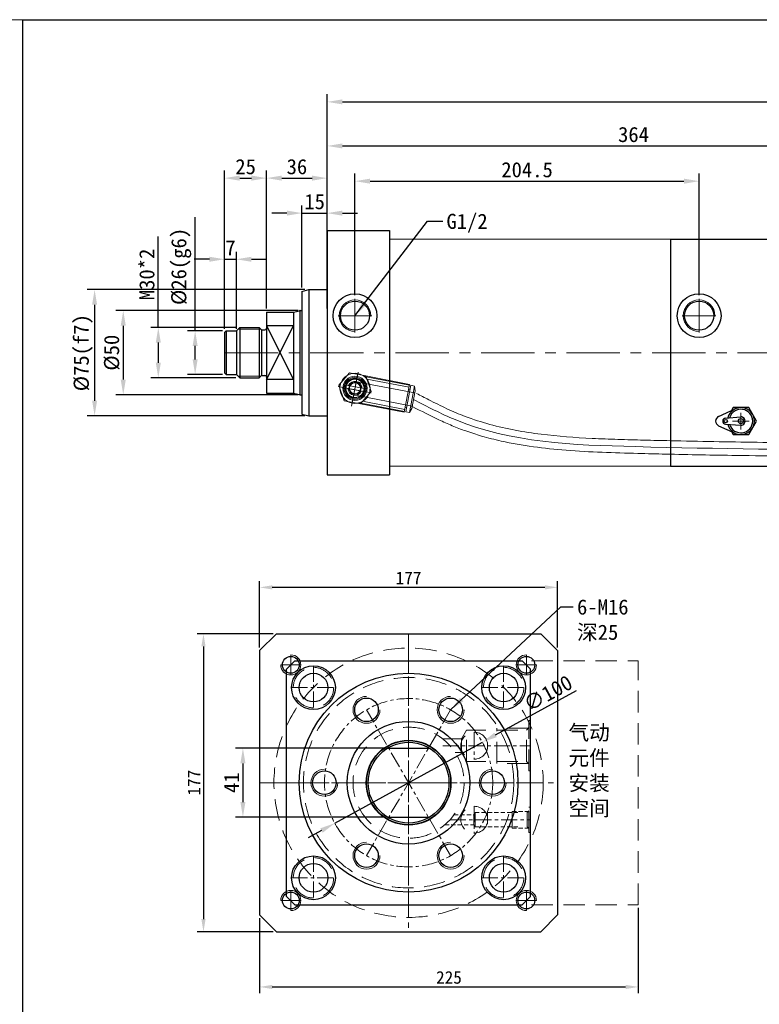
# Model space of a CAD drawing. Header units: millimetres. Extents: x 3176 to 6701, y -5770 to -692.
# Tile 8 of 9: x 5579 to 6019, y -1555 to -970. Entities that reach past the tile are written whole.
import ezdxf

# ---------------------------------------------------------------- set-up
doc = ezdxf.new("R2010")
doc.units = ezdxf.units.MM
doc.linetypes.add('CENTER', pattern=[50.8, 31.75, -6.35, 6.35, -6.35])
doc.linetypes.add('DASHED', pattern=[19.05, 12.7, -6.35])
doc.layers.get('Defpoints').update_dxf_attribs({"lineweight": 25})
for name, color, linetype, lineweight in [('图层1', 7, 'Continuous', 25), ('图层2', 3, 'CENTER', 13), ('图层3', 2, 'Continuous', 13), ('图层4', 1, 'Continuous', 30), ('图层5', 5, 'DASHED', 13), ('图层7', 4, 'Continuous', 15)]:
    doc.layers.add(name, color=color, linetype=linetype, lineweight=lineweight)
doc.dimstyles.new('ISO-25', dxfattribs={"dimtxt": 2.5, "dimasz": 2.5, "dimexe": 1.25, "dimexo": 0.625, "dimtad": 1, "dimtxsty": 'Standard', "dimcen": 2.5, "dimadec": 0, "dimazin": 0, "dimtfac": 1, "dimtmove": 0, "dimatfit": 3, "dimfxl": 1, "dimarcsym": 0})

# ---------------------------------------------------------------- blocks, each defined once
blk = doc.blocks.new('*D3690')
at = {"layer": 'Defpoints', "color": 0}
for p in [(5683.55, -1154.67), (5702.05, -1154.67), (5702.05, -1180.67)]:
    blk.add_point(p, dxfattribs=at)
at = {"layer": '图层3', "color": 0, "lineweight": -2}
for p, q in [((5683.55, -1154.67), (5683.55, -1087.17)), ((5699.8, -1154.67), (5679.05, -1154.67)), ((5683.55, -1171.67), (5683.55, -1163.67)), ((5699.8, -1180.67), (5679.05, -1180.67))]:
    blk.add_line(p, q, dxfattribs=at)
at = {"layer": '图层3', "color": 0}
for points in [[(5685.05, -1163.67), (5682.05, -1163.67), (5683.55, -1154.67)], [(5682.05, -1171.67), (5685.05, -1171.67), (5683.55, -1180.67)]]:
    blk.add_solid(points, dxfattribs=at)
at = {"layer": '图层3', "color": 0, "insert": (5675.3, -1116.42), "char_height": 9, "attachment_point": 5, "rotation": 90}
blk.add_mtext('%%C26(g6)', dxfattribs=at)
blk = doc.blocks.new('*D3691')
at = {"layer": 'Defpoints', "color": 0}
for p in [(5710.05, -1152.67), (5661.67, -1182.67), (5710.05, -1182.67)]:
    blk.add_point(p, dxfattribs=at)
at = {"layer": '图层3', "color": 0, "lineweight": -2}
for p, q in [((5661.67, -1152.67), (5661.67, -1098.67)), ((5707.8, -1152.67), (5657.17, -1152.67)), ((5661.67, -1161.67), (5661.67, -1173.67)), ((5707.8, -1182.67), (5657.17, -1182.67))]:
    blk.add_line(p, q, dxfattribs=at)
at = {"layer": '图层3', "color": 0}
for points in [[(5663.17, -1161.67), (5660.17, -1161.67), (5661.67, -1152.67)], [(5660.17, -1173.67), (5663.17, -1173.67), (5661.67, -1182.67)]]:
    blk.add_solid(points, dxfattribs=at)
at = {"layer": '图层3', "color": 0, "insert": (5654.92, -1121.17), "char_height": 9, "attachment_point": 5, "rotation": 90}
blk.add_mtext('M30*2', dxfattribs=at)
blk = doc.blocks.new('*D3692')
at = {"layer": 'Defpoints', "color": 0}
for p in [(5747.05, -1142.67), (5640.84, -1192.67), (5747.05, -1192.67)]:
    blk.add_point(p, dxfattribs=at)
at = {"layer": '图层3', "color": 0, "lineweight": -2}
for p, q in [((5744.8, -1142.67), (5636.34, -1142.67)), ((5640.84, -1151.67), (5640.84, -1183.67)), ((5744.8, -1192.67), (5636.34, -1192.67))]:
    blk.add_line(p, q, dxfattribs=at)
at = {"layer": '图层3', "color": 0}
for points in [[(5642.34, -1151.67), (5639.34, -1151.67), (5640.84, -1142.67)], [(5639.34, -1183.67), (5642.34, -1183.67), (5640.84, -1192.67)]]:
    blk.add_solid(points, dxfattribs=at)
at = {"layer": '图层3', "color": 0, "insert": (5634.09, -1167.67), "char_height": 9, "attachment_point": 5, "rotation": 90}
blk.add_mtext('%%c50', dxfattribs=at)
blk = doc.blocks.new('*D3693')
at = {"layer": 'Defpoints', "color": 0}
for p in [(5751.05, -1130.17), (5623.82, -1205.17), (5751.05, -1205.17)]:
    blk.add_point(p, dxfattribs=at)
at = {"layer": '图层3', "color": 0, "lineweight": -2}
for p, q in [((5748.8, -1130.17), (5619.32, -1130.17)), ((5623.82, -1139.17), (5623.82, -1196.17)), ((5748.8, -1205.17), (5619.32, -1205.17))]:
    blk.add_line(p, q, dxfattribs=at)
at = {"layer": '图层3', "color": 0}
for points in [[(5625.32, -1139.17), (5622.32, -1139.17), (5623.82, -1130.17)], [(5622.32, -1196.17), (5625.32, -1196.17), (5623.82, -1205.17)]]:
    blk.add_solid(points, dxfattribs=at)
at = {"layer": '图层3', "color": 0, "insert": (5617.07, -1167.67), "char_height": 9, "attachment_point": 5, "rotation": 90}
blk.add_mtext('%%C75(f7)', dxfattribs=at)
blk = doc.blocks.new('*D3694')
at = {"layer": 'Defpoints', "color": 0}
for p in [(5726.05, -1063.96), (5726.05, -1143.67), (5701.05, -1155.67)]:
    blk.add_point(p, dxfattribs=at)
at = {"layer": '图层3', "color": 0, "lineweight": -2}
for p, q in [((5701.05, -1153.42), (5701.05, -1059.46)), ((5710.05, -1063.96), (5717.05, -1063.96)), ((5726.05, -1141.42), (5726.05, -1059.46))]:
    blk.add_line(p, q, dxfattribs=at)
at = {"layer": '图层3', "color": 0}
for points in [[(5710.05, -1062.46), (5710.05, -1065.46), (5701.05, -1063.96)], [(5717.05, -1065.46), (5717.05, -1062.46), (5726.05, -1063.96)]]:
    blk.add_solid(points, dxfattribs=at)
at = {"layer": '图层3', "color": 0, "insert": (5713.55, -1057.21), "char_height": 9, "attachment_point": 5}
blk.add_mtext('25', dxfattribs=at)
blk = doc.blocks.new('*D3695')
at = {"layer": 'Defpoints', "color": 0}
for p in [(5762.05, -1084.75), (5747.05, -1131.24), (5762.05, -1131.24)]:
    blk.add_point(p, dxfattribs=at)
at = {"layer": '图层3', "color": 0, "lineweight": -2}
for p, q in [((5747.05, -1128.99), (5747.05, -1080.25)), ((5762.05, -1128.99), (5762.05, -1080.25)), ((5738.05, -1084.75), (5729.05, -1084.75)), ((5747.05, -1084.75), (5762.05, -1084.75)), ((5771.05, -1084.75), (5780.05, -1084.75))]:
    blk.add_line(p, q, dxfattribs=at)
at = {"layer": '图层3', "color": 0}
for points in [[(5738.05, -1086.25), (5738.05, -1083.25), (5747.05, -1084.75)], [(5771.05, -1083.25), (5771.05, -1086.25), (5762.05, -1084.75)]]:
    blk.add_solid(points, dxfattribs=at)
at = {"layer": '图层3', "color": 0, "insert": (5754.55, -1078), "char_height": 9, "attachment_point": 5}
blk.add_mtext('15', dxfattribs=at)
blk = doc.blocks.new('*D3696')
at = {"layer": 'Defpoints', "color": 0}
for p in [(5762.05, -1063.96), (5726.05, -1143.67), (5762.05, -1143.67)]:
    blk.add_point(p, dxfattribs=at)
at = {"layer": '图层3', "color": 0, "lineweight": -2}
for p, q in [((5726.05, -1141.42), (5726.05, -1059.46)), ((5735.05, -1063.96), (5753.05, -1063.96)), ((5762.05, -1141.42), (5762.05, -1059.46))]:
    blk.add_line(p, q, dxfattribs=at)
at = {"layer": '图层3', "color": 0}
for points in [[(5735.05, -1062.46), (5735.05, -1065.46), (5726.05, -1063.96)], [(5753.05, -1065.46), (5753.05, -1062.46), (5762.05, -1063.96)]]:
    blk.add_solid(points, dxfattribs=at)
at = {"layer": '图层3', "color": 0, "insert": (5744.05, -1057.21), "char_height": 9, "attachment_point": 5}
blk.add_mtext('36', dxfattribs=at)
blk = doc.blocks.new('*D3697')
at = {"layer": 'Defpoints', "color": 0}
for p in [(5708.05, -1112.16), (5701.05, -1155.67), (5708.05, -1155.67)]:
    blk.add_point(p, dxfattribs=at)
at = {"layer": '图层3', "color": 0, "lineweight": -2}
for p, q in [((5701.05, -1153.42), (5701.05, -1107.66)), ((5708.05, -1153.42), (5708.05, -1107.66)), ((5692.05, -1112.16), (5683.05, -1112.16)), ((5701.05, -1112.16), (5708.05, -1112.16)), ((5717.05, -1112.16), (5726.05, -1112.16))]:
    blk.add_line(p, q, dxfattribs=at)
at = {"layer": '图层3', "color": 0}
for points in [[(5692.05, -1113.66), (5692.05, -1110.66), (5701.05, -1112.16)], [(5717.05, -1110.66), (5717.05, -1113.66), (5708.05, -1112.16)]]:
    blk.add_solid(points, dxfattribs=at)
at = {"layer": '图层3', "color": 0, "insert": (5704.55, -1105.41), "char_height": 9, "attachment_point": 5}
blk.add_mtext('7', dxfattribs=at)
blk = doc.blocks.new('*D3698')
at = {"layer": 'Defpoints', "color": 0}
for p in [(5983.05, -1065.77), (5778.55, -1135.67), (5983.05, -1135.67)]:
    blk.add_point(p, dxfattribs=at)
at = {"layer": '图层3', "color": 0, "lineweight": -2}
for p, q in [((5778.55, -1133.42), (5778.55, -1061.27)), ((5983.05, -1133.42), (5983.05, -1061.27)), ((5787.55, -1065.77), (5974.05, -1065.77))]:
    blk.add_line(p, q, dxfattribs=at)
at = {"layer": '图层3', "color": 0}
for points in [[(5787.55, -1064.27), (5787.55, -1067.27), (5778.55, -1065.77)], [(5974.05, -1067.27), (5974.05, -1064.27), (5983.05, -1065.77)]]:
    blk.add_solid(points, dxfattribs=at)
at = {"layer": '图层3', "color": 0, "insert": (5880.8, -1059.02), "char_height": 9, "attachment_point": 5}
blk.add_mtext('204.5', dxfattribs=at)
blk = doc.blocks.new('*D3699')
at = {"layer": 'Defpoints', "color": 0}
for p in [(6664.05, -1018.67), (6664.05, -1079.17), (5762.05, -1100.17)]:
    blk.add_point(p, dxfattribs=at)
at = {"layer": '图层3', "color": 0, "lineweight": -2}
for p, q in [((5762.05, -1097.92), (5762.05, -1014.17)), ((6664.05, -1076.92), (6664.05, -1014.17)), ((5771.05, -1018.67), (6655.05, -1018.67))]:
    blk.add_line(p, q, dxfattribs=at)
at = {"layer": '图层3', "color": 0}
for points in [[(5771.05, -1017.17), (5771.05, -1020.17), (5762.05, -1018.67)], [(6655.05, -1020.17), (6655.05, -1017.17), (6664.05, -1018.67)]]:
    blk.add_solid(points, dxfattribs=at)
at = {"layer": '图层3', "color": 0, "insert": (6213.05, -1011.92), "char_height": 9, "attachment_point": 5}
blk.add_mtext('902', dxfattribs=at)
blk = doc.blocks.new('*D3707')
at = {"layer": 'Defpoints', "color": 0}
for p in [(6126.05, -1044.84), (6126.05, -1079.17), (5762.05, -1095.17)]:
    blk.add_point(p, dxfattribs=at)
at = {"layer": '图层3', "color": 0, "lineweight": -2}
for p, q in [((5762.05, -1092.92), (5762.05, -1040.34)), ((6126.05, -1076.92), (6126.05, -1040.34)), ((5771.05, -1044.84), (6117.05, -1044.84))]:
    blk.add_line(p, q, dxfattribs=at)
at = {"layer": '图层3', "color": 0}
for points in [[(5771.05, -1043.34), (5771.05, -1046.34), (5762.05, -1044.84)], [(6117.05, -1046.34), (6117.05, -1043.34), (6126.05, -1044.84)]]:
    blk.add_solid(points, dxfattribs=at)
at = {"layer": '图层3', "color": 0, "insert": (5944.05, -1038.09), "char_height": 9, "attachment_point": 5}
blk.add_mtext('364', dxfattribs=at)
blk = doc.blocks.new('*D3719')
at = {"layer": 'Defpoints', "color": 0}
for p in [(5946.89, -1495.65), (5721.89, -1501.65), (5946.89, -1544.48)]:
    blk.add_point(p, dxfattribs=at)
at = {"layer": '图层3', "color": 0, "lineweight": -2}
for p, q in [((5946.89, -1497.52), (5946.89, -1548.23)), ((5721.89, -1503.52), (5721.89, -1548.23)), ((5729.39, -1544.48), (5939.39, -1544.48))]:
    blk.add_line(p, q, dxfattribs=at)
at = {"layer": '图层3', "color": 0}
for points in [[(5729.39, -1543.23), (5729.39, -1545.73), (5721.89, -1544.48)], [(5939.39, -1545.73), (5939.39, -1543.23), (5946.89, -1544.48)]]:
    blk.add_solid(points, dxfattribs=at)
at = {"layer": '图层3', "color": 0, "insert": (5834.39, -1538.86), "char_height": 7.5, "attachment_point": 5}
blk.add_mtext('225', dxfattribs=at)
blk = doc.blocks.new('*D3720')
at = {"layer": 'Defpoints', "color": 0}
for p in [(5721.89, -1307.09), (5721.89, -1344.65), (5898.89, -1344.65)]:
    blk.add_point(p, dxfattribs=at)
at = {"layer": '图层3', "color": 0, "lineweight": -2}
for p, q in [((5721.89, -1342.77), (5721.89, -1303.34)), ((5898.89, -1342.77), (5898.89, -1303.34)), ((5891.39, -1307.09), (5729.39, -1307.09))]:
    blk.add_line(p, q, dxfattribs=at)
at = {"layer": '图层3', "color": 0}
for points in [[(5729.39, -1305.84), (5729.39, -1308.34), (5721.89, -1307.09)], [(5891.39, -1308.34), (5891.39, -1305.84), (5898.89, -1307.09)]]:
    blk.add_solid(points, dxfattribs=at)
at = {"layer": '图层3', "color": 0, "insert": (5810.39, -1301.46), "char_height": 7.5, "attachment_point": 5}
blk.add_mtext('177', dxfattribs=at)
blk = doc.blocks.new('*D3721')
at = {"layer": 'Defpoints', "color": 0}
for p in [(5731.89, -1334.65), (5688.51, -1511.65), (5731.89, -1511.65)]:
    blk.add_point(p, dxfattribs=at)
at = {"layer": '图层3', "color": 0, "lineweight": -2}
for p, q in [((5730.01, -1334.65), (5684.76, -1334.65)), ((5688.51, -1342.15), (5688.51, -1504.15)), ((5730.01, -1511.65), (5684.76, -1511.65))]:
    blk.add_line(p, q, dxfattribs=at)
at = {"layer": '图层3', "color": 0}
for points in [[(5689.76, -1342.15), (5687.26, -1342.15), (5688.51, -1334.65)], [(5687.26, -1504.15), (5689.76, -1504.15), (5688.51, -1511.65)]]:
    blk.add_solid(points, dxfattribs=at)
at = {"layer": '图层3', "color": 0, "insert": (5682.89, -1423.15), "char_height": 7.5, "attachment_point": 5, "rotation": 90}
blk.add_mtext('177', dxfattribs=at)
blk = doc.blocks.new('*D3722')
at = {"layer": 'Defpoints', "color": 0}
for p in [(5797.91, -1402.65), (5711.95, -1443.65), (5798.55, -1443.65)]:
    blk.add_point(p, dxfattribs=at)
at = {"layer": '图层3', "color": 0, "lineweight": -2}
for p, q in [((5795.66, -1402.65), (5707.45, -1402.65)), ((5711.95, -1411.65), (5711.95, -1434.65)), ((5796.3, -1443.65), (5707.45, -1443.65))]:
    blk.add_line(p, q, dxfattribs=at)
at = {"layer": '图层3', "color": 0}
for points in [[(5713.45, -1411.65), (5710.45, -1411.65), (5711.95, -1402.65)], [(5710.45, -1434.65), (5713.45, -1434.65), (5711.95, -1443.65)]]:
    blk.add_solid(points, dxfattribs=at)
at = {"layer": '图层3', "color": 0, "insert": (5705.2, -1423.15), "char_height": 9, "attachment_point": 5, "rotation": 90}
blk.add_mtext('41', dxfattribs=at)
blk = doc.blocks.new('*D3723')
at = {"layer": 'Defpoints', "color": 0}
for p in [(5854.22, -1399.09), (5766.55, -1447.21)]:
    blk.add_point(p, dxfattribs=at)
at = {"layer": '图层3', "color": 0, "lineweight": -2}
for p, q in [((5862.11, -1394.76), (5910.26, -1368.33)), ((5766.55, -1447.21), (5854.22, -1399.09)), ((5758.67, -1451.54), (5750.78, -1455.87))]:
    blk.add_line(p, q, dxfattribs=at)
at = {"layer": '图层3', "color": 0}
for points in [[(5861.38, -1393.44), (5862.83, -1396.07), (5854.22, -1399.09)], [(5759.39, -1452.85), (5757.94, -1450.22), (5766.55, -1447.21)]]:
    blk.add_solid(points, dxfattribs=at)
at = {"layer": '图层3', "color": 0, "insert": (5893.21, -1369.99), "char_height": 9, "attachment_point": 5, "rotation": 28.76227}
blk.add_mtext('∅100', dxfattribs=at)

msp = doc.modelspace()

# ---------------------------------------------------------------- linework, layer by layer
at = {"layer": '图层1'}
for p, q in [((5762.048, -1095.172), (5762.048, -1240.172)), ((5762.048, -1095.172), (5799.048, -1095.172)), ((5799.048, -1095.172), (5799.048, -1240.172)), ((5799.048, -1100.172), (5799.048, -1105.172)), ((5966.048, -1100.172), (6126.048, -1100.172)), ((5966.048, -1100.172), (5966.048, -1235.172)), ((5747.048, -1131.244), (5751.048, -1130.172)), ((5747.048, -1131.244), (5747.048, -1204.101)), ((5751.048, -1130.172), (5762.048, -1130.172)), ((5751.048, -1130.172), (5751.048, -1205.172)), ((5726.048, -1143.672), (5726.048, -1191.672)), ((5726.048, -1143.672), (5742.048, -1143.672)), ((5742.048, -1143.672), (5745.526, -1142.741)), ((5742.048, -1143.672), (5742.048, -1191.672)), ((5745.78, -1142.69), (5745.78, -1192.655)), ((5746.043, -1142.672), (5747.048, -1142.672)), ((5726.048, -1183.547), (5742.048, -1151.798)), ((5726.048, -1151.798), (5742.048, -1183.547)), ((5742.048, -1151.798), (5726.048, -1151.798)), ((5702.048, -1154.672), (5701.048, -1155.672)), ((5701.048, -1155.672), (5701.048, -1179.672)), ((5702.048, -1154.672), (5702.048, -1180.672)), ((5702.048, -1154.672), (5708.048, -1154.672)), ((5710.048, -1152.672), (5708.048, -1154.672)), ((5708.048, -1154.672), (5708.048, -1180.672)), ((5710.048, -1152.672), (5710.048, -1182.672)), ((5710.048, -1152.672), (5721.548, -1152.672)), ((5721.548, -1152.672), (5721.548, -1182.672)), ((5721.548, -1152.672), (5722.755, -1153.879)), ((5723.048, -1154.172), (5723.048, -1181.262)), ((5723.462, -1154.172), (5725.048, -1154.172)), ((5701.048, -1179.672), (5702.048, -1180.672)), ((5702.048, -1180.672), (5708.048, -1180.672)), ((5708.048, -1180.672), (5710.048, -1182.672)), ((5721.548, -1182.672), (5722.755, -1181.465)), ((5723.462, -1181.172), (5725.048, -1181.172)), ((5710.048, -1182.672), (5721.548, -1182.672)), ((5742.048, -1183.547), (5726.048, -1183.547)), ((5726.048, -1191.672), (5742.048, -1191.672)), ((5742.048, -1191.672), (5745.526, -1192.604)), ((5746.043, -1192.672), (5747.048, -1192.672)), ((5747.048, -1204.101), (5751.048, -1205.172)), ((5994.621, -1205.572), (6004.538, -1201.026)), ((6003.252, -1200.299), (6002.218, -1202.089)), ((6012.49, -1200.299), (6003.252, -1200.299)), ((6017.109, -1208.299), (6012.49, -1200.299)), ((5751.048, -1205.172), (5762.048, -1205.172)), ((5998.731, -1206.504), (6007.677, -1205.806)), ((5998.731, -1210.093), (6007.677, -1210.791)), ((6012.49, -1216.299), (6017.109, -1208.299)), ((5994.621, -1211.026), (6004.538, -1215.571)), ((6002.218, -1214.508), (6003.252, -1216.299)), ((6003.252, -1216.299), (6012.49, -1216.299)), ((5966.048, -1235.172), (6126.048, -1235.172)), ((5762.048, -1240.172), (5799.048, -1240.172)), ((5742.886, -1350.649), (5737.886, -1355.649)), ((5742.886, -1350.649), (5877.886, -1350.649)), ((5882.886, -1355.649), (5877.886, -1350.649)), ((5737.886, -1490.649), (5737.886, -1355.649)), ((5882.886, -1490.649), (5882.886, -1355.649)), ((5797.906, -1402.649), (5822.866, -1402.649)), ((5797.906, -1443.649), (5822.866, -1443.649)), ((5737.886, -1490.649), (5742.886, -1495.649)), ((5882.886, -1490.649), (5877.886, -1495.649)), ((5742.886, -1495.649), (5877.886, -1495.649))]:
    msp.add_line(p, q, dxfattribs=at)
at = {"layer": '图层1', "ltscale": 3}
for p, q in [((5731.886, -1334.649), (5721.886, -1344.649)), ((5731.886, -1334.649), (5888.886, -1334.649)), ((5898.886, -1344.649), (5888.886, -1334.649)), ((5721.886, -1344.649), (5721.886, -1501.649)), ((5898.886, -1344.649), (5898.886, -1501.649)), ((5731.886, -1511.649), (5721.886, -1501.649)), ((5898.886, -1501.649), (5888.886, -1511.649)), ((5731.886, -1511.649), (5888.886, -1511.649))]:
    msp.add_line(p, q, dxfattribs=at)
at = {"layer": '图层1'}
for centre, radius in [((5778.548, -1145.672), 13), ((5983.048, -1145.672), 13), ((5778.548, -1145.672), 8.67), ((5983.048, -1145.672), 8.67), ((5998.871, -1208.299), 1), ((6007.871, -1208.299), 1.5), ((5740.386, -1353.149), 5), ((5880.386, -1353.149), 5), ((5753.886, -1366.649), 13), ((5866.886, -1366.649), 13), ((5753.886, -1366.649), 8.5), ((5810.386, -1423.149), 65), ((5866.886, -1366.649), 8.5), ((5785.386, -1379.848), 7), ((5835.386, -1379.848), 7), ((5810.386, -1423.149), 36.428), ((5810.386, -1423.149), 25.2), ((5810.386, -1423.149), 25), ((5810.386, -1423.149), 24), ((5760.386, -1423.149), 7), ((5860.386, -1423.149), 7), ((5785.386, -1466.45), 7), ((5835.386, -1466.45), 7), ((5753.886, -1479.649), 13), ((5866.886, -1479.649), 13), ((5753.886, -1479.649), 8.5), ((5866.886, -1479.649), 8.5), ((5740.386, -1493.149), 5), ((5880.386, -1493.149), 5)]:
    msp.add_circle(centre, radius, dxfattribs=at)
for centre, radius, start, end in [((5746.043, -1144.672), 2, 90, 105), ((5723.462, -1153.172), 1, 225, 270), ((5725.048, -1153.172), 1, 270, 0), ((5723.462, -1182.172), 1, 90, 135), ((5725.048, -1182.172), 1, 0, 90), ((5746.043, -1190.672), 2, 255, 270), ((6007.871, -1208.299), 8, 193.749113, 166.250887), ((6007.871, -1208.299), 7, 196.463989, 163.536011), ((5995.871, -1208.299), 3, 114.624318, 245.375682), ((5998.871, -1208.299), 1.8, 94.460844, 265.539156), ((6007.871, -1208.299), 2.5, 265.539156, 94.460844)]:
    msp.add_arc(centre, radius, start, end, dxfattribs=at)
at = {"layer": '图层2'}
for p, q in [((5778.548, -1155.672), (5778.548, -1135.672)), ((5983.048, -1155.672), (5983.048, -1135.672)), ((5768.548, -1145.672), (5788.548, -1145.672)), ((5973.048, -1145.672), (5993.048, -1145.672)), ((5701.048, -1167.672), (6666.048, -1167.672)), ((5780.273, -1179.836), (5776.502, -1199.478)), ((5768.567, -1187.772), (5788.208, -1191.542)), ((6007.871, -1213.299), (6007.871, -1203.299)), ((6002.871, -1208.299), (6012.871, -1208.299))]:
    msp.add_line(p, q, dxfattribs=at)
at = {"layer": '图层2', "ltscale": 0.5}
for p, q in [((5810.386, -1334.649), (5810.386, -1511.649)), ((5740.386, -1359.149), (5740.386, -1347.149)), ((5880.386, -1359.149), (5880.386, -1347.149)), ((5734.386, -1353.149), (5746.386, -1353.149)), ((5886.386, -1353.149), (5874.386, -1353.149)), ((5721.886, -1423.149), (5898.886, -1423.149)), ((5740.386, -1487.149), (5740.386, -1499.149)), ((5880.386, -1487.149), (5880.386, -1499.149)), ((5734.386, -1493.149), (5746.386, -1493.149)), ((5886.386, -1493.149), (5874.386, -1493.149))]:
    msp.add_line(p, q, dxfattribs=at)
at = {"layer": '图层2', "ltscale": 0.3}
for p, q in [((5810.386, -1495.649), (5810.386, -1350.649)), ((5753.886, -1353.649), (5753.886, -1379.649)), ((5866.886, -1353.649), (5866.886, -1379.649)), ((5740.886, -1366.649), (5766.886, -1366.649)), ((5853.886, -1366.649), (5879.886, -1366.649)), ((5835.386, -1379.848), (5785.386, -1466.45)), ((5835.386, -1466.45), (5785.386, -1379.848)), ((5849.386, -1393.149), (5849.386, -1409.149)), ((5830.708, -1401.149), (5882.886, -1401.149)), ((5737.886, -1423.149), (5882.886, -1423.149)), ((5849.386, -1437.149), (5849.386, -1453.149)), ((5834.983, -1445.149), (5882.886, -1445.149)), ((5753.886, -1466.649), (5753.886, -1492.649)), ((5866.886, -1466.649), (5866.886, -1492.649)), ((5740.886, -1479.649), (5766.886, -1479.649)), ((5853.886, -1479.649), (5879.886, -1479.649))]:
    msp.add_line(p, q, dxfattribs=at)
msp.add_circle((5810.386, -1423.149), 50, dxfattribs=at)
at = {"layer": '图层4'}
for p, q in [((5581.016, -969.833), (6701.016, -969.833)), ((5581.016, -969.833), (5581.016, -1729.833)), ((5822.088, -1401.149), (5823.088, -1401.149))]:
    msp.add_line(p, q, dxfattribs=at)
at = {"layer": '图层5'}
for p, q in [((5883.437, -1350.649), (5946.886, -1350.649)), ((5946.886, -1495.649), (5946.886, -1350.649)), ((5881.886, -1416.149), (5881.886, -1386.149)), ((5881.886, -1386.149), (5882.886, -1386.149)), ((5844.886, -1391.849), (5841.826, -1397.149)), ((5844.886, -1410.449), (5844.886, -1391.849)), ((5875.386, -1391.849), (5844.886, -1391.849)), ((5862.886, -1411.649), (5862.886, -1390.649)), ((5881.586, -1390.649), (5862.886, -1390.649)), ((5880.386, -1391.849), (5881.886, -1390.349)), ((5880.386, -1410.449), (5880.386, -1391.849)), ((5830.708, -1397.149), (5841.826, -1397.149)), ((5841.826, -1405.149), (5841.826, -1397.149)), ((5838.044, -1405.149), (5841.826, -1405.149)), ((5844.886, -1410.449), (5841.826, -1405.149)), ((5875.386, -1410.449), (5844.886, -1410.449)), ((5881.586, -1411.649), (5862.886, -1411.649)), ((5880.386, -1410.449), (5881.886, -1411.949)), ((5881.886, -1416.149), (5882.886, -1416.149)), ((5881.886, -1452.649), (5881.886, -1437.649)), ((5881.886, -1437.649), (5882.886, -1437.649)), ((5849.886, -1440.899), (5849.164, -1442.149)), ((5849.164, -1442.149), (5849.164, -1448.149)), ((5849.886, -1449.399), (5849.886, -1440.899)), ((5857.386, -1440.899), (5857.386, -1447.649)), ((5871.886, -1450.049), (5871.886, -1440.249)), ((5880.886, -1440.899), (5881.886, -1439.899)), ((5880.886, -1449.399), (5880.886, -1440.899)), ((5849.886, -1449.399), (5849.164, -1448.149)), ((5880.886, -1449.399), (5881.886, -1450.399)), ((5881.886, -1452.649), (5882.886, -1452.649)), ((5883.437, -1495.649), (5946.886, -1495.649))]:
    msp.add_line(p, q, dxfattribs=at)
at = {"layer": '图层5', "ltscale": 0.2}
for p, q in [((5837.367, -1442.149), (5849.164, -1442.149)), ((5849.886, -1440.899), (5875.886, -1440.899)), ((5871.886, -1440.249), (5881.536, -1440.249)), ((5831.927, -1448.149), (5849.164, -1448.149)), ((5849.886, -1449.399), (5875.886, -1449.399)), ((5871.886, -1450.049), (5881.536, -1450.049))]:
    msp.add_line(p, q, dxfattribs=at)
at = {"layer": '图层5'}
for centre, radius in [((5810.386, -1423.149), 80), ((5753.886, -1366.649), 12), ((5866.886, -1366.649), 12), ((5810.386, -1423.149), 62.5), ((5810.386, -1423.149), 62.5), ((5810.386, -1423.149), 33), ((5849.386, -1401.149), 8), ((5849.386, -1445.149), 8), ((5753.886, -1479.649), 12), ((5866.886, -1479.649), 12)]:
    msp.add_circle(centre, radius, dxfattribs=at)
at = {"layer": '图层7'}
for p, q in [((3581.016, -969.833), (5581.016, -969.833)), ((5581.016, -969.833), (5581.016, -5769.833)), ((5799.048, -1100.172), (5966.048, -1100.172)), ((5709.048, -1153.672), (5722.548, -1153.672)), ((5775.331, -1179.55), (5768.909, -1186.972)), ((5784.97, -1181.4), (5775.331, -1179.55)), ((5780.393, -1179.212), (5776.703, -1198.433)), ((5783.165, -1181.155), (5785.008, -1181.509)), ((5788.187, -1190.673), (5784.97, -1181.4)), ((5785.008, -1181.509), (5810.968, -1186.493)), ((5709.048, -1181.672), (5722.548, -1181.672)), ((5768.909, -1186.972), (5772.126, -1196.245)), ((5773.501, -1186.988), (5783.915, -1188.987)), ((5779.168, -1185.592), (5779.302, -1184.894)), ((5814.067, -1191.568), (5779.302, -1184.894)), ((5783.962, -1181.696), (5785.152, -1181.924)), ((5785.152, -1181.924), (5810.897, -1186.867)), ((5785.597, -1183.308), (5810.656, -1188.118)), ((5785.634, -1183.315), (5810.656, -1188.118)), ((5807.801, -1202.992), (5810.968, -1186.493)), ((5808.76, -1202.769), (5811.777, -1187.055)), ((5813.95, -1187.473), (5811.777, -1187.055)), ((5783.595, -1190.657), (5773.18, -1188.657)), ((5777.794, -1192.751), (5777.928, -1192.053)), ((5777.794, -1192.751), (5812.559, -1199.425)), ((5781.765, -1198.095), (5788.187, -1190.673)), ((5811.274, -1189.674), (5810.39, -1189.505)), ((5810.934, -1203.186), (5813.95, -1187.473)), ((5812.308, -1200.734), (5814.319, -1190.259)), ((5814.319, -1190.259), (5813.95, -1187.473)), ((5772.126, -1196.245), (5781.765, -1198.095)), ((5779.998, -1197.654), (5781.84, -1198.008)), ((5780.939, -1197.447), (5782.128, -1197.676)), ((5781.84, -1198.008), (5807.801, -1202.992)), ((5782.128, -1197.676), (5807.873, -1202.618)), ((5783.054, -1196.555), (5808.113, -1201.366)), ((5783.091, -1196.562), (5808.113, -1201.366)), ((5808.379, -1199.98), (5809.263, -1200.15)), ((5808.76, -1202.769), (5810.934, -1203.186)), ((5810.934, -1203.186), (5812.308, -1200.734)), ((5799.048, -1235.172), (5966.048, -1235.172))]:
    msp.add_line(p, q, dxfattribs=at)
for radius in [7.16, 6.579, 5.96, 5.37, 3.58, 3.289]:
    msp.add_circle((5778.548, -1188.822), radius, dxfattribs=at)
for centre, radius, start, end in [((5778.548, -1145.672), 9.4, 0, 270), ((5983.048, -1145.672), 9.4, 0, 270), ((5778.548, -1188.822), 8.95, 120.886819, 157.378934), ((5778.548, -1188.822), 8.95, 97.378934, 120.886819), ((5778.548, -1188.822), 8.95, 60.886819, 97.378934), ((5778.548, -1188.822), 8.95, 37.378934, 60.886819), ((5778.548, -1188.822), 8.95, 157.378934, 180.886819), ((5778.548, -1188.822), 5.723, 334.132877, 274.132877), ((5778.548, -1188.822), 4.17, 0.894299, 157.371454), ((5778.548, -1188.822), 8.95, 0.886819, 37.378934), ((5778.548, -1188.822), 8.95, 180.886819, 217.378934), ((5778.548, -1188.822), 4.17, 180.894299, 337.371454), ((5778.548, -1188.822), 8.95, 300.886819, 337.378934), ((5778.548, -1188.822), 8.95, 337.378934, 0.886819), ((5778.548, -1188.822), 8.95, 217.378934, 240.886819), ((5778.548, -1188.822), 8.95, 240.886819, 277.378934), ((5778.548, -1188.822), 8.95, 277.378934, 300.886819), ((5740.386, -1353.149), 6, 180, 90), ((5880.386, -1353.149), 6, 90, 0), ((5785.386, -1379.848), 8, 90, 0), ((5835.386, -1379.848), 8, 90, 0), ((5760.386, -1423.149), 8, 90, 0), ((5860.386, -1423.149), 8, 90, 0), ((5785.386, -1466.45), 8, 90, 0), ((5835.386, -1466.45), 8, 90, 0), ((5740.386, -1493.149), 6, 270, 180), ((5880.386, -1493.149), 6, 0, 270)]:
    msp.add_arc(centre, radius, start, end, dxfattribs=at)
for points, knots in [([(6570.048, -1204.172), (6536.15, -1205.648), (6518.89, -1206.617), (6467.123, -1209.484), (6432.628, -1211.342), (6371.436, -1214.356), (6344.72, -1215.577), (6298.219, -1217.448), (6278.417, -1218.164), (6240.699, -1219.337), (6222.784, -1219.809), (6186.977, -1220.569), (6169.082, -1220.859), (6115.356, -1221.459), (6079.479, -1221.499), (6034.778, -1221.109), (6026.192, -1221.015), (6000.384, -1220.671), (5983.112, -1220.361), (5960.576, -1219.857), (5955.393, -1219.734), (5945.074, -1219.475), (5939.937, -1219.345), (5929.682, -1219.03), (5924.564, -1218.844), (5909.272, -1218.101), (5899.161, -1217.359), (5884.023, -1215.463), (5878.861, -1214.672), (5863.569, -1211.775), (5853.636, -1209.147), (5842.228, -1204.842), (5840.408, -1204.113), (5836.785, -1202.577), (5834.978, -1201.77), (5829.566, -1199.257), (5825.967, -1197.462), (5819.954, -1194.404), (5817.549, -1193.166), (5815.13, -1191.933)], [0, 0, 0, 0, 51.7114927, 51.7114927, 155.1344781, 155.1344781, 235.4193552, 235.4193552, 295.0806748, 295.0806748, 349.2103191, 349.2103191, 403.3399634, 403.3399634, 511.599252, 511.599252, 537.2835883, 537.2835883, 588.6522608, 588.6522608, 603.9647563, 603.9647563, 619.0910716, 619.0910716, 634.2173869, 634.2173869, 664.4700174, 664.4700174, 680.3580396, 680.3580396, 712.134084, 712.134084, 718.228121, 718.228121, 724.3221579, 724.3221579, 736.5102319, 736.5102319, 744.5963793, 744.5963793, 744.5963793, 744.5963793]), ([(6570.048, -1212.666), (6536.672, -1213.631), (6519.482, -1214.596), (6467.92, -1217.453), (6433.555, -1219.304), (6371.219, -1222.378), (6343.237, -1223.654), (6295.212, -1225.566), (6275.151, -1226.282), (6236.825, -1227.448), (6218.56, -1227.915), (6182.052, -1228.657), (6163.805, -1228.935), (6109.012, -1229.488), (6072.412, -1229.484), (6025.395, -1229.008), (6015.233, -1228.878), (5991.131, -1228.504), (5977.169, -1228.235), (5957.671, -1227.791), (5952.183, -1227.658), (5939.589, -1227.335), (5932.464, -1227.146), (5918.203, -1226.579), (5911.07, -1226.201), (5890.952, -1224.611), (5878.035, -1222.969), (5861.517, -1219.285), (5857.651, -1218.304), (5850.647, -1216.276), (5847.499, -1215.27), (5841.649, -1213.201), (5838.941, -1212.161), (5833.574, -1209.92), (5830.93, -1208.727), (5823.083, -1205.015), (5817.966, -1202.367), (5812.421, -1199.532), (5811.959, -1199.296), (5811.497, -1199.06)], [0, 0, 0, 0, 51.4937377, 51.4937377, 154.4812131, 154.4812131, 238.497522, 238.497522, 298.8728574, 298.8728574, 353.9842104, 353.9842104, 409.0955633, 409.0955633, 519.3182693, 519.3182693, 549.6310876, 549.6310876, 591.0374166, 591.0374166, 607.2204621, 607.2204621, 628.1091021, 628.1091021, 648.9977422, 648.9977422, 687.264499, 687.264499, 699.0730006, 699.0730006, 708.8468198, 708.8468198, 717.3949426, 717.3949426, 725.9430653, 725.9430653, 743.0393108, 743.0393108, 744.5963793, 744.5963793, 744.5963793, 744.5963793]), ([(6569.622, -1208.672), (6447.021, -1214.659), (6243.812, -1226.069), (6007.819, -1226.011), (5861.757, -1220.89), (5821.505, -1199.672), (5813.313, -1195.496)], [0, 0, 0, 0, 319.3994287, 608.7758996, 717.1121483, 744.5963793, 744.5963793, 744.5963793, 744.5963793])]:
    msp.add_open_spline(points, degree=3, knots=knots, dxfattribs=at)

# ---------------------------------------------------------------- texts
at = {"layer": '图层3', "char_height": 9, "attachment_point": 1}
for s, insert in [('G1/2', (5832.905, -1085.122)), ('6{\\fSimSun|b0|i0|c134|p54;-}M16\\P{\\fSimSun|b0|i0|c134|p54;深25}', (5910.511, -1314.238))]:
    msp.add_mtext(s, dxfattribs=dict(at, insert=insert))
at = {"layer": '图层3', "insert": (5905.405, -1388.805), "char_height": 9, "width": 34.90383, "attachment_point": 1}
msp.add_mtext('{\\fSimSun|b0|i0|c134|p54;气动元件安装空间}', dxfattribs=at)

# ---------------------------------------------------------------- dimensions: what is measured, and where the dimension line sits
at = {"layer": '图层3'}
for base, p1, p2, override, picture, middle in [((6664.048, -1018.674), (5762.048, -1100.172), (6664.048, -1079.172), {"dimscale": 3.6, "dimdsep": 46, "dimpost": ''}, '*D3699', (6213.048, -1011.924)), ((6126.048, -1044.837), (5762.048, -1095.172), (6126.048, -1079.172), {"dimscale": 3.6, "dimdsep": 46, "dimpost": ''}, '*D3707', (5944.048, -1038.087)), ((5726.048, -1063.962), (5701.048, -1155.672), (5726.048, -1143.672), {"dimscale": 3.6, "dimdsep": 46, "dimpost": ''}, '*D3694', (5713.548, -1057.212)), ((5762.048, -1063.962), (5726.048, -1143.672), (5762.048, -1143.672), {"dimscale": 3.6, "dimdsep": 46, "dimpost": ''}, '*D3696', (5744.048, -1057.212)), ((5983.048, -1065.768), (5778.548, -1135.672), (5983.048, -1135.672), {"dimscale": 3.6, "dimdsep": 46, "dimpost": ''}, '*D3698', (5880.798, -1059.018)), ((5721.886, -1307.088), (5898.886, -1344.649), (5721.886, -1344.649), {"dimscale": 3, "dimdsep": 46, "dimpost": '', "dimtxsty": 'Standard'}, '*D3720', (5810.386, -1301.463)), ((5946.886, -1544.481), (5721.886, -1501.649), (5946.886, -1495.649), {"dimscale": 3, "dimdsep": 46, "dimpost": '', "dimtxsty": 'Standard'}, '*D3719', (5834.386, -1538.856))]:
    dim = msp.add_linear_dim(base=base, p1=p1, p2=p2, dimstyle='ISO-25', override=override, dxfattribs=at)
    dim.commit()
    dim.dimension.update_dxf_attribs({"geometry": picture, "text_midpoint": middle})
for base, p1, p2, picture, middle in [((5762.048, -1084.747), (5747.048, -1131.244), (5762.048, -1131.244), '*D3695', (5754.548, -1084.747)), ((5708.048, -1112.159), (5701.048, -1155.672), (5708.048, -1155.672), '*D3697', (5704.548, -1112.159))]:
    dim = msp.add_linear_dim(base=base, p1=p1, p2=p2, dimstyle='ISO-25', override={"dimscale": 3.6, "dimdsep": 46, "dimpost": ''}, dxfattribs=at)
    dim.commit()
    dim.dimension.update_dxf_attribs({"geometry": picture, "text_midpoint": middle, "dimtype": 160})
for base, p1, p2, override, picture, middle in [((5683.554, -1154.672), (5702.048, -1180.672), (5702.048, -1154.672), {"dimscale": 3.6, "dimgap": 0.625, "dimdsep": 46, "dimpost": '%%C<>(g6)', "dimtol": 0, "dimlim": 0, "dimtm": 1e-09}, '*D3690', (5675.304, -1116.422)), ((5623.822, -1205.172), (5751.048, -1130.172), (5751.048, -1205.172), {"dimscale": 3.6, "dimdsep": 46, "dimpost": '%%C<>(f7)', "dimtm": 1e-09}, '*D3693', (5617.072, -1167.672)), ((5640.841, -1192.672), (5747.048, -1142.672), (5747.048, -1192.672), {"dimscale": 3.6, "dimdsep": 46, "dimpost": '%%c<>'}, '*D3692', (5634.091, -1167.672)), ((5688.511, -1511.649), (5731.886, -1334.649), (5731.886, -1511.649), {"dimscale": 3, "dimdsep": 46, "dimpost": '', "dimtxsty": 'Standard'}, '*D3721', (5682.886, -1423.149)), ((5711.951, -1443.649), (5797.906, -1402.649), (5798.55, -1443.649), {"dimscale": 3.6, "dimdsep": 46, "dimpost": ''}, '*D3722', (5705.201, -1423.149))]:
    dim = msp.add_linear_dim(base=base, p1=p1, p2=p2, angle=90, dimstyle='ISO-25', override=override, dxfattribs=at)
    dim.commit()
    dim.dimension.update_dxf_attribs({"geometry": picture, "text_midpoint": middle})
dim = msp.add_linear_dim(base=(5661.672, -1182.672), p1=(5710.048, -1152.672), p2=(5710.048, -1182.672), angle=90, dimstyle='ISO-25', override={"dimscale": 3.6, "dimdsep": 46, "dimpost": 'M<>*2'}, dxfattribs=at)
dim.commit()
dim.dimension.update_dxf_attribs({"geometry": '*D3691', "text_midpoint": (5661.672, -1121.172), "dimtype": 160})
dim = msp.add_diameter_dim_2p(p1=(5766.555, -1447.208), p2=(5854.217, -1399.09), dimstyle='ISO-25', override={"dimscale": 3.6, "dimdsep": 46, "dimpost": ''}, dxfattribs=at)
dim.commit()
dim.dimension.update_dxf_attribs({"geometry": '*D3723', "text_midpoint": (5896.457, -1375.905), "dimtype": 163})

# ---------------------------------------------------------------- leaders
at = {"layer": '图层3', "annotation_type": 0, "has_hookline": 1, "hookline_direction": 0}
for points, text_width in [([(5778.548, -1145.672), (5821.655, -1089.622), (5830.655, -1089.622)], 30), ([(5835.386, -1379.848), (5900.847, -1318.738), (5908.261, -1318.738)], 36.436)]:
    msp.add_leader(points, dimstyle='ISO-25', override={"dimscale": 3.6, "dimgap": 0.625, "dimtad": 0, "dimdsep": 46, "dimpost": ''}, dxfattribs=dict(at, text_width=text_width))

doc.saveas('drawing.dxf')
